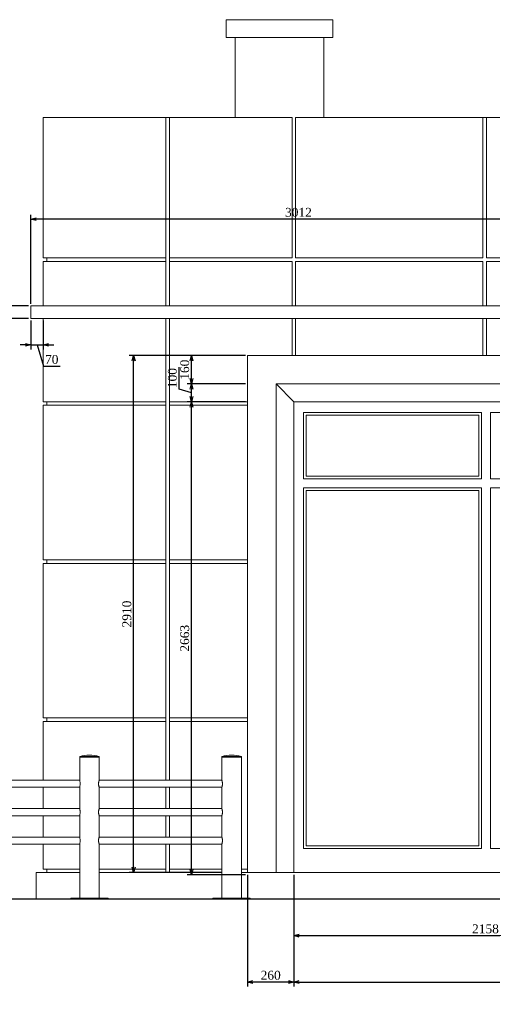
# Model space of a CAD drawing. Header units: millimetres. Extents: x -40905 to 78147, y -92581 to -42687.
# Tile 9 of 38: x 21530 to 24190, y -88079 to -82538. Entities that reach past the tile are written whole.
import ezdxf

# ---------------------------------------------------------------- set-up
doc = ezdxf.new("R2010")
doc.units = ezdxf.units.MM
doc.styles.get("Standard").update_dxf_attribs({"font": 'times.ttf'})
doc.dimstyles.new('ISO-25', dxfattribs={"dimscale": 50, "dimtxt": 2.5, "dimasz": 1.5, "dimexe": 1.25, "dimexo": 0.625, "dimtad": 1, "dimdec": 0, "dimtxsty": 'Standard', "dimblk": 'OPEN30', "dimcen": 2.5, "dimadec": 0, "dimazin": 0, "dimtfac": 1, "dimtdec": 0, "dimtmove": 0, "dimatfit": 3, "dimldrblk": 'OPEN30', "dimfxl": 1, "dimarcsym": 0})

# ---------------------------------------------------------------- blocks, each defined once
blk = doc.blocks.new('_Open30')
at = {"color": 0, "linetype": 'ByBlock', "lineweight": -2}
for p, q in [((-1, 0.268), (0, 0)), ((0, 0), (-1, -0.268)), ((0, 0), (-1, 0))]:
    blk.add_line(p, q, dxfattribs=at)
blk = doc.blocks.new('*D247')
at = {"color": 0, "lineweight": -2, "transparency": 16777216}
for p, q in [((23072.5, -87350), (23072.5, -87978.5)), ((28787.5, -87350), (28787.5, -87978.5)), ((23102.5, -87953.5), (28757.5, -87953.5))]:
    blk.add_line(p, q, dxfattribs=at)
at = {"layer": 'Defpoints', "color": 0, "lineweight": 5, "transparency": 16777216}
for p in [(23072.5, -87337.5), (28787.5, -87337.5), (28787.5, -87953.5)]:
    blk.add_point(p, dxfattribs=at)
at = {"color": 0, "lineweight": -2, "transparency": 16777216, "xscale": 30, "yscale": 30, "zscale": 30, "rotation": 180}
blk.add_blockref('_Open30', (23072.5, -87953.5), dxfattribs=at)
at = {"color": 0, "lineweight": -2, "transparency": 16777216, "xscale": 30, "yscale": 30, "zscale": 30}
blk.add_blockref('_Open30', (28787.5, -87953.5), dxfattribs=at)
at = {"color": 0, "lineweight": 5, "transparency": 16777216, "insert": (25930, -87915.5), "char_height": 50, "attachment_point": 5}
blk.add_mtext('5715', dxfattribs=at)
blk = doc.blocks.new('*D250')
at = {"color": 0, "lineweight": -2, "transparency": 16777216}
for p, q in [((22800, -84687.5), (22471.6, -84687.5)), ((22496.6, -87320), (22496.6, -84717.5)), ((22800, -87350), (22471.6, -87350))]:
    blk.add_line(p, q, dxfattribs=at)
at = {"layer": 'Defpoints', "color": 0, "lineweight": 5, "transparency": 16777216}
for p in [(22496.6, -84687.5), (22812.5, -84687.5), (22812.5, -87350, 2612.8)]:
    blk.add_point(p, dxfattribs=at)
at = {"color": 0, "lineweight": -2, "transparency": 16777216, "xscale": 30, "yscale": 30, "zscale": 30}
for p, rotation in [((22496.6, -84687.5), 90), ((22496.6, -87350), 270)]:
    blk.add_blockref('_Open30', p, dxfattribs=dict(at, rotation=rotation))
at = {"color": 0, "lineweight": 5, "transparency": 16777216, "insert": (22458.7, -86018.8), "char_height": 50, "attachment_point": 5, "rotation": 90}
blk.add_mtext('2663', dxfattribs=at)
blk = doc.blocks.new('*D251')
at = {"color": 0, "lineweight": -2, "transparency": 16777216}
for p, q in [((22800, -84427.5), (22471.6, -84427.5)), ((22496.6, -84557.5), (22496.6, -84457.5)), ((22800, -84587.5), (22471.6, -84587.5))]:
    blk.add_line(p, q, dxfattribs=at)
at = {"layer": 'Defpoints', "color": 0, "lineweight": 5, "transparency": 16777216}
for p in [(22496.6, -84427.5), (22812.5, -84427.5), (22812.5, -84587.5)]:
    blk.add_point(p, dxfattribs=at)
at = {"color": 0, "lineweight": -2, "transparency": 16777216, "xscale": 30, "yscale": 30, "zscale": 30}
for p, rotation in [((22496.6, -84427.5), 90), ((22496.6, -84587.5), 270)]:
    blk.add_blockref('_Open30', p, dxfattribs=dict(at, rotation=rotation))
at = {"color": 0, "lineweight": 5, "transparency": 16777216, "insert": (22458.7, -84507.5), "char_height": 50, "attachment_point": 5, "rotation": 90}
blk.add_mtext('160', dxfattribs=at)
blk = doc.blocks.new('*D252')
at = {"color": 0, "lineweight": -2, "transparency": 16777216}
for p, q in [((22800, -84427.5), (22146.1, -84427.5)), ((22171.1, -87307.5), (22171.1, -84457.5)), ((22665, -87337.5), (22146.1, -87337.5))]:
    blk.add_line(p, q, dxfattribs=at)
at = {"layer": 'Defpoints', "color": 0, "lineweight": 5, "transparency": 16777216}
for p in [(22171.1, -84427.5), (22812.5, -84427.5), (22677.5, -87337.5)]:
    blk.add_point(p, dxfattribs=at)
at = {"color": 0, "lineweight": -2, "transparency": 16777216, "xscale": 30, "yscale": 30, "zscale": 30}
for p, rotation in [((22171.1, -84427.5), 90), ((22171.1, -87337.5), 270)]:
    blk.add_blockref('_Open30', p, dxfattribs=dict(at, rotation=rotation))
at = {"color": 0, "lineweight": 5, "transparency": 16777216, "insert": (22133.1, -85882.5), "char_height": 50, "attachment_point": 5, "rotation": 90}
blk.add_mtext('2910', dxfattribs=at)
blk = doc.blocks.new('*D262')
at = {"color": 0, "lineweight": -2, "transparency": 16777216}
for p, q in [((23072.5, -87350), (23072.5, -87717.4)), ((25230, -87350), (25230, -87717.4)), ((23102.5, -87692.4), (25200, -87692.4))]:
    blk.add_line(p, q, dxfattribs=at)
at = {"layer": 'Defpoints', "color": 0, "lineweight": 5, "transparency": 16777216}
for p in [(23072.5, -87337.5), (25230, -87337.5), (25230, -87692.4)]:
    blk.add_point(p, dxfattribs=at)
at = {"color": 0, "lineweight": -2, "transparency": 16777216, "xscale": 30, "yscale": 30, "zscale": 30, "rotation": 180}
blk.add_blockref('_Open30', (23072.5, -87692.4), dxfattribs=at)
at = {"color": 0, "lineweight": -2, "transparency": 16777216, "xscale": 30, "yscale": 30, "zscale": 30}
blk.add_blockref('_Open30', (25230, -87692.4), dxfattribs=at)
at = {"color": 0, "lineweight": 5, "transparency": 16777216, "insert": (24151.2, -87654.5), "char_height": 50, "attachment_point": 5}
blk.add_mtext('2158', dxfattribs=at)
blk = doc.blocks.new('*D285')
at = {"color": 0, "lineweight": -2, "transparency": 16777216}
for p, q in [((21592.5, -84135.8), (21592.5, -83634.9)), ((24574.7, -83659.9), (21622.5, -83659.9)), ((24604.7, -84135.8), (24604.7, -83634.9)), ((26393.7, -89807.1), (26304.1, -89807.1)), ((26366.6, -91882.1), (26366.6, -89882.1)), ((26393.7, -91957.1), (26304.1, -91957.1))]:
    blk.add_line(p, q, dxfattribs=at)
at = {"layer": 'Defpoints', "color": 0, "lineweight": 5, "transparency": 16777216}
for p in [(21592.5, -83659.9), (21592.5, -84148.3, -2612.8), (24604.7, -84148.3, -2612.8), (26366.6, -89807.1), (26424.9, -89807.1, -2612.8), (26424.9, -91957.1, -2612.8)]:
    blk.add_point(p, dxfattribs=at)
at = {"color": 0, "lineweight": -2, "transparency": 16777216}
for p, xscale, yscale, zscale, rotation in [((21592.5, -83659.9), 30, 30, 30, 180), ((26366.6, -89807.1), 75, 75, 75, 90), ((26366.6, -91957.1), 75, 75, 75, 270)]:
    blk.add_blockref('_Open30', p, dxfattribs=dict(at, xscale=xscale, yscale=yscale, zscale=zscale, rotation=rotation))
at = {"color": 0, "lineweight": -2, "transparency": 16777216, "xscale": 30, "yscale": 30, "zscale": 30}
blk.add_blockref('_Open30', (24604.7, -83659.9), dxfattribs=at)
at = {"color": 0, "lineweight": 5, "transparency": 16777216, "insert": (23098.6, -83622), "char_height": 50, "attachment_point": 5}
blk.add_mtext('3012', dxfattribs=at)
at = {"color": 0, "lineweight": 5, "transparency": 16777216, "insert": (26271.7, -90882.1), "char_height": 125, "attachment_point": 5, "rotation": 90}
blk.add_mtext('2150', dxfattribs=at)
blk = doc.blocks.new('*D288')
at = {"color": 0, "lineweight": -2, "transparency": 16777216}
for p, q in [((31602.5, -87350), (31602.5, -87978.5)), ((32662.5, -87350), (32662.5, -87978.5)), ((31632.5, -87953.5), (32632.5, -87953.5)), ((23072.5, -92294.3), (23072.5, -92580.7)), ((25230, -92294.3), (25230, -92580.7)), ((25155, -92518.2), (23147.5, -92518.2))]:
    blk.add_line(p, q, dxfattribs=at)
at = {"layer": 'Defpoints', "color": 0, "lineweight": 5, "transparency": 16777216}
for p in [(31602.5, -87337.5, -2612.8), (32662.5, -87337.5, -2612.8), (32662.5, -87953.5), (23072.5, -92263.1, -2612.8), (25230, -92263.1, -2612.8), (23072.5, -92518.2)]:
    blk.add_point(p, dxfattribs=at)
at = {"color": 0, "lineweight": -2, "transparency": 16777216, "rotation": 180}
for p, xscale, yscale, zscale in [((31602.5, -87953.5), 30, 30, 30), ((23072.5, -92518.2), 75, 75, 75)]:
    blk.add_blockref('_Open30', p, dxfattribs=dict(at, xscale=xscale, yscale=yscale, zscale=zscale))
at = {"color": 0, "lineweight": -2, "transparency": 16777216}
for p, xscale, yscale, zscale in [((32662.5, -87953.5), 30, 30, 30), ((25230, -92518.2), 75, 75, 75)]:
    blk.add_blockref('_Open30', p, dxfattribs=dict(at, xscale=xscale, yscale=yscale, zscale=zscale))
at = {"color": 0, "lineweight": 5, "transparency": 16777216, "attachment_point": 5}
for s, insert, char_height in [('1060', (32132.5, -87915.6), 50), ('2158', (24151.2, -92423.3), 125)]:
    blk.add_mtext(s, dxfattribs=dict(at, insert=insert, char_height=char_height))
blk = doc.blocks.new('*D289')
at = {"color": 0, "lineweight": -2, "transparency": 16777216}
for p, q in [((22812.5, -87350), (22812.5, -87978.5)), ((23072.5, -87350), (23072.5, -87978.5)), ((23042.5, -87953.5), (22842.5, -87953.5)), ((32149, -89275.8), (32149, -89102.5)), ((33209, -89275.8), (33209, -89102.5)), ((32224, -89165), (33134, -89165))]:
    blk.add_line(p, q, dxfattribs=at)
at = {"layer": 'Defpoints', "color": 0, "lineweight": 5, "transparency": 16777216}
for p in [(22812.5, -87337.5, -2612.8), (23072.5, -87337.5, -2612.8), (22812.5, -87953.5), (33209, -89165), (32149, -89307.1, -2612.8), (33209, -89307.1, -2612.8)]:
    blk.add_point(p, dxfattribs=at)
at = {"color": 0, "lineweight": -2, "transparency": 16777216, "rotation": 180}
for p, xscale, yscale, zscale in [((22812.5, -87953.5), 30, 30, 30), ((32149, -89165), 75, 75, 75)]:
    blk.add_blockref('_Open30', p, dxfattribs=dict(at, xscale=xscale, yscale=yscale, zscale=zscale))
at = {"color": 0, "lineweight": -2, "transparency": 16777216}
for p, xscale, yscale, zscale in [((23072.5, -87953.5), 30, 30, 30), ((33209, -89165), 75, 75, 75)]:
    blk.add_blockref('_Open30', p, dxfattribs=dict(at, xscale=xscale, yscale=yscale, zscale=zscale))
at = {"color": 0, "lineweight": 5, "transparency": 16777216, "attachment_point": 5}
for s, insert, char_height in [('260', (22942.5, -87915.6), 50), ('1060', (32679, -89070.2), 125)]:
    blk.add_mtext(s, dxfattribs=dict(at, insert=insert, char_height=char_height))
blk = doc.blocks.new('*D280')
at = {"color": 0, "lineweight": -2, "transparency": 16777216}
for p, q in [((22427.4, -84616.8), (22427.4, -84492.3)), ((22496.6, -84637.5), (22427.4, -84616.8)), ((22800, -84587.5), (22471.6, -84587.5)), ((22496.6, -84657.5), (22496.6, -84617.5)), ((22800, -84687.5), (22471.6, -84687.5))]:
    blk.add_line(p, q, dxfattribs=at)
at = {"layer": 'Defpoints', "color": 0, "lineweight": 5, "transparency": 16777216}
for p in [(22496.6, -84587.5), (22812.5, -84587.5, -2612.8), (22812.5, -84687.5, -2612.8)]:
    blk.add_point(p, dxfattribs=at)
at = {"color": 0, "lineweight": -2, "transparency": 16777216, "xscale": 30, "yscale": 30, "zscale": 30}
for p, rotation in [((22496.6, -84587.5), 90), ((22496.6, -84687.5), 270)]:
    blk.add_blockref('_Open30', p, dxfattribs=dict(at, rotation=rotation))
at = {"color": 0, "lineweight": 5, "transparency": 16777216, "insert": (22389.5, -84554.6), "char_height": 50, "attachment_point": 5, "rotation": 90}
blk.add_mtext('100', dxfattribs=at)
blk = doc.blocks.new('*D283')
at = {"color": 0, "lineweight": -2, "transparency": 16777216}
for p, q in [((21373.7, -84162.5), (21373.7, -84069)), ((21443, -84118.3), (21443, -84088.3)), ((21443, -84183.3), (21373.7, -84162.5)), ((21580, -84148.3), (21418, -84148.3)), ((21443, -84218.3), (21443, -84148.3)), ((21443, -84218.3), (21443, -84148.3)), ((21580, -84218.3), (21418, -84218.3)), ((21443, -84248.3), (21443, -84278.3)), ((29843, -89307.1), (29483.1, -89307.1)), ((29545.6, -89382.1), (29545.6, -91882.1)), ((29843, -91957.1), (29483.1, -91957.1))]:
    blk.add_line(p, q, dxfattribs=at)
at = {"layer": 'Defpoints', "color": 0, "lineweight": 5, "transparency": 16777216}
for p in [(21443, -84148.3), (21592.5, -84148.3), (21592.5, -84218.3), (29874.3, -89307.1, -2612.8), (29545.6, -91957.1), (29874.3, -91957.1, -2612.8)]:
    blk.add_point(p, dxfattribs=at)
at = {"color": 0, "lineweight": -2, "transparency": 16777216}
for p, xscale, yscale, zscale, rotation in [((21443, -84148.3), 30, 30, 30, 270), ((21443, -84218.3), 30, 30, 30, 90), ((29545.6, -89307.1), 75, 75, 75, 90), ((29545.6, -91957.1), 75, 75, 75, 270)]:
    blk.add_blockref('_Open30', p, dxfattribs=dict(at, xscale=xscale, yscale=yscale, zscale=zscale, rotation=rotation))
at = {"color": 0, "lineweight": 5, "transparency": 16777216, "attachment_point": 5, "rotation": 90}
for s, insert, char_height in [('70', (21335.7, -84115.8), 50), ('2650', (29450.8, -90632.1), 125)]:
    blk.add_mtext(s, dxfattribs=dict(at, insert=insert, char_height=char_height))
blk = doc.blocks.new('*D284')
at = {"color": 0, "lineweight": -2, "transparency": 16777216}
for p, q in [((21592.5, -84230.8), (21592.5, -84392.8)), ((21662.5, -84230.8), (21662.5, -84392.8)), ((21562.5, -84367.8), (21532.5, -84367.8)), ((21592.5, -84367.8), (21662.5, -84367.8)), ((21592.5, -84367.8), (21662.5, -84367.8)), ((21627.5, -84367.8), (21663.5, -84488)), ((21692.5, -84367.8), (21722.5, -84367.8)), ((21663.5, -84488), (21757, -84488)), ((25230, -92294.3), (25230, -92578.2)), ((26630, -92294.3), (26630, -92578.2)), ((26555, -92515.7), (25305, -92515.7))]:
    blk.add_line(p, q, dxfattribs=at)
at = {"layer": 'Defpoints', "color": 0, "lineweight": 5, "transparency": 16777216}
for p in [(21592.5, -84218.3), (21662.5, -84218.3), (21662.5, -84367.8), (25230, -92263.1, -2612.8), (26630, -92263.1, -2612.8), (25230, -92515.7)]:
    blk.add_point(p, dxfattribs=at)
at = {"color": 0, "lineweight": -2, "transparency": 16777216, "xscale": 30, "yscale": 30, "zscale": 30}
blk.add_blockref('_Open30', (21592.5, -84367.8), dxfattribs=at)
at = {"color": 0, "lineweight": -2, "transparency": 16777216}
for p, xscale, yscale, zscale, rotation in [((21662.5, -84367.8), 30, 30, 30, 180), ((25230, -92515.7), 75, 75, 75, 180.0000000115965), ((26630, -92515.7), 75, 75, 75, 1.159648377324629e-08)]:
    blk.add_blockref('_Open30', p, dxfattribs=dict(at, xscale=xscale, yscale=yscale, zscale=zscale, rotation=rotation))
at = {"color": 0, "lineweight": 5, "transparency": 16777216, "insert": (21710.3, -84450), "char_height": 50, "attachment_point": 5}
blk.add_mtext('70', dxfattribs=at)
at = {"color": 0, "lineweight": 5, "transparency": 16777216, "insert": (25930, -92420.8), "char_height": 125, "attachment_point": 5, "rotation": 0}
blk.add_mtext('1400', dxfattribs=at)

msp = doc.modelspace()

# ---------------------------------------------------------------- linework, layer by layer
at = {"color": 0, "linetype": 'Continuous', "lineweight": 0, "extrusion": (0, 1, 0)}
for p, q in [((22692.5, -82537.5, -2612.8), (23292.5, -82537.5, -2612.8)), ((22692.5, -82637.5, -2612.8), (22692.5, -82537.5, -2612.8)), ((23292.5, -82637.5, -2612.8), (23292.5, -82537.5, -2612.8)), ((23292.5, -82637.5, -2612.8), (22692.5, -82637.5, -2612.8)), ((22742.5, -82637.5, -2612.8), (22742.5, -83087.5, -2612.8)), ((23242.5, -82637.5, -2612.8), (23242.5, -83087.5, -2612.8)), ((21662.5, -83087.5, -2612.8), (22352.5, -83087.5, -2612.8)), ((21662.5, -83877.5, -2612.8), (21662.5, -83087.5, -2612.8)), ((22352.5, -83087.5, -2612.8), (22372.5, -83087.5, -2612.8)), ((22352.5, -83877.5, -2612.8), (22352.5, -83087.5, -2612.8)), ((23062.5, -83087.5, -2612.8), (22372.5, -83087.5, -2612.8)), ((22372.5, -83087.5, -2612.8), (22372.5, -83877.5, -2612.8)), ((23062.5, -83877.5, -2612.8), (23062.5, -83087.5, -2612.8)), ((23082.5, -83087.5, -2612.8), (24136.2, -83087.5, -2612.8)), ((23082.5, -83087.5, -2612.8), (23082.5, -83877.5, -2612.8)), ((24136.2, -83087.5, -2612.8), (24156.2, -83087.5, -2612.8)), ((24136.2, -83877.5, -2612.8), (24136.2, -83087.5, -2612.8)), ((24156.2, -83087.5, -2612.8), (25210, -83087.5, -2612.8)), ((24156.2, -83087.5, -2612.8), (24156.2, -83877.5, -2612.8)), ((21662.5, -83877.5, -2612.8), (22352.5, -83877.5, -2612.8)), ((21682.5, -83897.5, -2612.8), (21682.5, -83877.5, -2612.8)), ((22352.5, -83897.5, -2612.8), (22352.5, -83877.5, -2612.8)), ((22372.5, -83877.5, -2612.8), (23062.5, -83877.5, -2612.8)), ((22372.5, -83897.5, -2612.8), (22372.5, -83877.5, -2612.8)), ((23082.5, -83877.5, -2612.8), (24136.2, -83877.5, -2612.8)), ((24156.2, -83877.5, -2612.8), (25210, -83877.5, -2612.8)), ((21662.5, -84148.3, -2612.8), (21662.5, -83897.5, -2612.8)), ((22352.5, -83897.5, -2612.8), (21662.5, -83897.5, -2612.8)), ((22352.5, -84148.3, -2612.8), (22352.5, -83897.5, -2612.8)), ((22372.5, -83897.5, -2612.8), (22372.5, -84148.3, -2612.8)), ((23062.5, -83897.5, -2612.8), (22372.5, -83897.5, -2612.8)), ((23062.5, -84148.3, -2612.8), (23062.5, -83897.5, -2612.8)), ((23082.5, -83897.5, -2612.8), (23082.5, -84148.3, -2612.8)), ((24136.2, -83897.5, -2612.8), (23082.5, -83897.5, -2612.8)), ((24136.2, -84148.3, -2612.8), (24136.2, -83897.5, -2612.8)), ((24156.2, -83897.5, -2612.8), (24156.2, -84148.3, -2612.8)), ((25210, -83897.5, -2612.8), (24156.2, -83897.5, -2612.8)), ((21592.5, -84218.3, -2612.8), (21592.5, -84148.3, -2612.8)), ((21592.5, -84148.3, -2612.8), (24604.7, -84148.3, -2612.8)), ((24604.7, -84218.3, -2612.8), (21592.5, -84218.3, -2612.8)), ((21662.5, -84687.5, -2612.8), (21662.5, -84218.3, -2612.8)), ((22352.5, -84687.5, -2612.8), (22352.5, -84218.3, -2612.8)), ((22372.5, -84218.3, -2612.8), (22372.5, -84687.5, -2612.8)), ((23062.5, -84427.5, -2612.8), (23062.5, -84218.3, -2612.8)), ((23082.5, -84218.3, -2612.8), (23082.5, -84427.5, -2612.8)), ((24136.2, -84427.5, -2612.8), (24136.2, -84218.3, -2612.8)), ((24156.2, -84218.3, -2612.8), (24156.2, -84427.5, -2612.8)), ((22812.5, -84427.5, -2612.8), (22812.5, -87337.5, -2612.8)), ((29047.5, -84427.5, -2612.8), (22812.5, -84427.5, -2612.8)), ((22972.5, -87337.5, -2612.8), (22972.5, -84587.5, -2612.8)), ((28887.5, -84587.5, -2612.8), (22972.5, -84587.5, -2612.8)), ((23072.5, -84687.5, -2612.8), (22972.5, -84587.5, -2612.8)), ((21662.5, -84687.5, -2612.8), (22352.5, -84687.5, -2612.8)), ((21662.5, -85577.5, -2612.8), (21662.5, -84707.5, -2612.8)), ((22352.5, -84707.5, -2612.8), (21662.5, -84707.5, -2612.8)), ((21682.5, -84707.5, -2612.8), (21682.5, -84687.5, -2612.8)), ((22352.5, -84707.5, -2612.8), (22352.5, -84687.5, -2612.8)), ((22352.5, -85577.5, -2612.8), (22352.5, -84707.5, -2612.8)), ((22372.5, -84687.5, -2612.8), (22812.5, -84687.5, -2612.8)), ((22372.5, -84707.5, -2612.8), (22372.5, -84687.5, -2612.8)), ((22372.5, -84707.5, -2612.8), (22372.5, -85577.5, -2612.8)), ((22812.5, -84707.5, -2612.8), (22372.5, -84707.5, -2612.8)), ((23072.5, -87337.5, -2612.8), (23072.5, -84687.5, -2612.8)), ((28787.5, -84687.5, -2612.8), (23072.5, -84687.5, -2612.8)), ((23127.5, -84747.5, -2612.8), (24128.7, -84747.5, -2612.8)), ((23127.5, -85122.5, -2612.8), (23127.5, -84747.5, -2612.8)), ((23142.5, -85107.5, -2612.8), (23142.5, -84762.5, -2612.8)), ((24113.7, -84762.5, -2612.8), (23142.5, -84762.5, -2612.8)), ((24113.7, -85107.5, -2612.8), (24113.7, -84762.5, -2612.8)), ((24128.7, -85122.5, -2612.8), (24128.7, -84747.5, -2612.8)), ((24178.7, -85122.5, -2612.8), (24178.7, -84747.5, -2612.8)), ((24178.7, -84747.5, -2612.8), (25180, -84747.5, -2612.8)), ((23142.5, -85107.5, -2612.8), (24113.7, -85107.5, -2612.8)), ((24128.7, -85122.5, -2612.8), (23127.5, -85122.5, -2612.8)), ((25180, -85122.5, -2612.8), (24178.7, -85122.5, -2612.8)), ((23127.5, -85172.5, -2612.8), (24128.7, -85172.5, -2612.8)), ((23127.5, -87202.5, -2612.8), (23127.5, -85172.5, -2612.8)), ((23142.5, -87187.5, -2612.8), (23142.5, -85187.5, -2612.8)), ((24113.7, -85187.5, -2612.8), (23142.5, -85187.5, -2612.8)), ((24113.7, -87187.5, -2612.8), (24113.7, -85187.5, -2612.8)), ((24128.7, -87202.5, -2612.8), (24128.7, -85172.5, -2612.8)), ((24178.7, -87202.5, -2612.8), (24178.7, -85172.5, -2612.8)), ((24178.7, -85172.5, -2612.8), (25180, -85172.5, -2612.8)), ((21662.5, -85577.5, -2612.8), (22352.5, -85577.5, -2612.8)), ((22352.5, -85597.5, -2612.8), (21662.5, -85597.5, -2612.8)), ((21662.5, -86467.5, -2612.8), (21662.5, -85597.5, -2612.8)), ((21682.5, -85597.5, -2612.8), (21682.5, -85577.5, -2612.8)), ((22352.5, -85597.5, -2612.8), (22352.5, -85577.5, -2612.8)), ((22352.5, -86467.5, -2612.8), (22352.5, -85597.5, -2612.8)), ((22372.5, -85577.5, -2612.8), (22812.5, -85577.5, -2612.8)), ((22372.5, -85597.5, -2612.8), (22372.5, -85577.5, -2612.8)), ((22372.5, -85597.5, -2612.8), (22372.5, -86467.5, -2612.8)), ((22812.5, -85597.5, -2612.8), (22372.5, -85597.5, -2612.8)), ((21662.5, -86467.5, -2612.8), (22352.5, -86467.5, -2612.8)), ((22352.5, -86487.5, -2612.8), (21662.5, -86487.5, -2612.8)), ((21662.5, -86817.5, -2612.8), (21662.5, -86487.5, -2612.8)), ((21682.5, -86467.5, -2612.8), (21682.5, -86487.5, -2612.8)), ((22352.5, -86487.5, -2612.8), (22352.5, -86467.5, -2612.8)), ((22352.5, -86817.5, -2612.8), (22352.5, -86487.5, -2612.8)), ((22372.5, -86467.5, -2612.8), (22812.5, -86467.5, -2612.8)), ((22372.5, -86487.5, -2612.8), (22372.5, -86467.5, -2612.8)), ((22372.5, -86487.5, -2612.8), (22372.5, -86817.5, -2612.8)), ((22812.5, -86487.5, -2612.8), (22372.5, -86487.5, -2612.8)), ((21977.5, -86684.5, -2612.8), (21867.5, -86684.5, -2612.8)), ((21867.5, -86685.5, -2612.8), (21867.5, -86684.5, -2612.8)), ((21977.5, -86685.5, -2612.8), (21867.5, -86685.5, -2612.8)), ((21867.5, -86687.5, -2612.8), (21961.3, -86687.5, -2612.8)), ((21867.5, -86817.8, -2612.8), (21867.5, -86687.5, -2612.8)), ((21870.5, -86687.5, -2612.8), (21870.5, -86685.5, -2612.8)), ((21961.3, -86687.5, -2612.8), (21977.5, -86687.5, -2612.8)), ((21974.5, -86687.5, -2612.8), (21974.5, -86685.5, -2612.8)), ((21977.5, -86685.5, -2612.8), (21977.5, -86684.5, -2612.8)), ((21977.5, -86817.5, -2612.8), (21977.5, -86687.5, -2612.8)), ((22777.5, -86684.5, -2612.8), (22667.5, -86684.5, -2612.8)), ((22667.5, -86685.5, -2612.8), (22667.5, -86684.5, -2612.8)), ((22777.5, -86685.5, -2612.8), (22667.5, -86685.5, -2612.8)), ((22667.5, -86687.5, -2612.8), (22761.3, -86687.5, -2612.8)), ((22667.5, -86817.5, -2612.8), (22667.5, -86687.5, -2612.8)), ((22670.5, -86687.5, -2612.8), (22670.5, -86685.5, -2612.8)), ((22761.3, -86687.5, -2612.8), (22777.5, -86687.5, -2612.8)), ((22774.5, -86687.5, -2612.8), (22774.5, -86685.5, -2612.8)), ((22777.5, -86685.5, -2612.8), (22777.5, -86684.5, -2612.8)), ((22777.5, -87482.5, -2612.8), (22777.5, -86687.5, -2612.8)), ((21867.5, -86817.5, -2612.8), (21425.5, -86817.5, -2612.8)), ((22667.5, -86817.5, -2612.8), (21977.5, -86817.5, -2612.8)), ((21425.5, -86857.5, -2612.8), (21867.5, -86857.5, -2612.8)), ((21662.5, -86977.5, -2612.8), (21662.5, -86857.5, -2612.8)), ((21867.5, -86977.8, -2612.8), (21867.5, -86857.3, -2612.8)), ((21977.5, -86977.5, -2612.8), (21977.5, -86857.5, -2612.8)), ((22667.5, -86857.5, -2612.8), (21977.5, -86857.5, -2612.8)), ((22352.5, -86977.5, -2612.8), (22352.5, -86857.5, -2612.8)), ((22372.5, -86857.5, -2612.8), (22372.5, -86977.5, -2612.8)), ((22667.5, -86977.5, -2612.8), (22667.5, -86857.5, -2612.8)), ((21867.5, -86977.5, -2612.8), (21425.5, -86977.5, -2612.8)), ((22667.5, -86977.5, -2612.8), (21977.5, -86977.5, -2612.8)), ((21425.5, -87017.5, -2612.8), (21867.5, -87017.5, -2612.8)), ((21662.5, -87137.5, -2612.8), (21662.5, -87017.5, -2612.8)), ((21867.5, -87137.8, -2612.8), (21867.5, -87017.3, -2612.8)), ((21977.5, -87137.5, -2612.8), (21977.5, -87017.5, -2612.8)), ((22667.5, -87017.5, -2612.8), (21977.5, -87017.5, -2612.8)), ((22352.5, -87137.5, -2612.8), (22352.5, -87017.5, -2612.8)), ((22372.5, -87017.5, -2612.8), (22372.5, -87137.5, -2612.8)), ((22667.5, -87137.5, -2612.8), (22667.5, -87017.5, -2612.8)), ((21867.5, -87137.5, -2612.8), (21425.5, -87137.5, -2612.8)), ((22667.5, -87137.5, -2612.8), (21977.5, -87137.5, -2612.8)), ((21425.5, -87177.5, -2612.8), (21867.5, -87177.5, -2612.8)), ((21662.5, -87317.5, -2612.8), (21662.5, -87177.5, -2612.8)), ((21867.5, -87482.5, -2612.8), (21867.5, -87177.3, -2612.8)), ((21977.5, -87482.5, -2612.8), (21977.5, -87177.5, -2612.8)), ((22667.5, -87177.5, -2612.8), (21977.5, -87177.5, -2612.8)), ((22352.5, -87317.5, -2612.8), (22352.5, -87177.5, -2612.8)), ((22372.5, -87177.5, -2612.8), (22372.5, -87317.5, -2612.8)), ((22667.5, -87482.5, -2612.8), (22667.5, -87177.5, -2612.8)), ((24128.7, -87202.5, -2612.8), (23127.5, -87202.5, -2612.8)), ((23142.5, -87187.5, -2612.8), (24113.7, -87187.5, -2612.8)), ((25180, -87202.5, -2612.8), (24178.7, -87202.5, -2612.8)), ((21662.5, -87317.5, -2612.8), (21867.5, -87317.5, -2612.8)), ((21682.5, -87317.5, -2612.8), (21682.5, -87337.5, -2612.8)), ((21977.5, -87317.5, -2612.8), (22352.5, -87317.5, -2612.8)), ((22352.5, -87337.5, -2612.8), (22352.5, -87317.5, -2612.8)), ((22372.5, -87317.5, -2612.8), (22667.5, -87317.5, -2612.8)), ((22372.5, -87337.5, -2612.8), (22372.5, -87317.5, -2612.8)), ((22777.5, -87317.5, -2612.8), (22812.5, -87317.5, -2612.8)), ((21867.5, -87337.5, -2612.8), (21622.5, -87337.5, -2612.8)), ((21622.5, -87487.5, -2612.8), (21622.5, -87337.5, -2612.8)), ((21977.5, -87337.5, -2612.8), (22667.5, -87337.5, -2612.8)), ((22777.5, -87337.5, -2612.8), (35567.5, -87337.5, -2612.8)), ((21817.5, -87482.5, -2612.8), (22027.5, -87482.5, -2612.8)), ((21817.5, -87482.5, -2612.8), (21817.5, -87487.5, -2612.8)), ((22027.5, -87482.5, -2612.8), (22027.5, -87487.5, -2612.8)), ((22617.5, -87482.5, -2612.8), (22827.5, -87482.5, -2612.8)), ((22617.5, -87482.5, -2612.8), (22617.5, -87487.5, -2612.8)), ((22827.5, -87482.5, -2612.8), (22827.5, -87487.5, -2612.8))]:
    msp.add_line(p, q, dxfattribs=at)
at = {"color": 0, "linetype": 'Continuous', "lineweight": 30, "extrusion": (0, 1, 0)}
msp.add_line((40847.3, -87487.5, -2612.8), (17497.6, -87487.5, -2612.8), dxfattribs=at)
at = {"color": 0, "linetype": 'Continuous', "lineweight": 0, "extrusion": (0, 0, -1)}
for centre in [(-21922.5, -86861.2, 2612.8), (-22722.5, -86861.2, 2612.8)]:
    msp.add_arc(centre, 185, 72.7047, 107.2953, dxfattribs=at)
at = {"color": 0, "linetype": 'Continuous', "lineweight": 0}
for points, knots in [([(21867.5, -86817.8, -2612.8), (21867.5, -86817.8, -2612.8), (21867.5, -86817.8, -2612.8), (21867.5, -86818.2, -2612.8), (21867.7, -86819.1, -2612.8), (21868.3, -86821.7, -2612.8), (21868.7, -86823.5, -2612.8), (21869.5, -86827.5, -2612.8), (21869.8, -86829.7, -2612.8), (21870.2, -86834.2, -2612.8), (21870.3, -86836.5, -2612.8), (21870.2, -86841.3, -2612.8), (21870, -86843.7, -2612.8), (21869.3, -86848.4, -2612.8), (21868.9, -86850.6, -2612.8), (21868.1, -86854.1, -2612.8), (21867.8, -86855.4, -2612.8), (21867.5, -86856.7, -2612.8), (21867.5, -86857.1, -2612.8), (21867.5, -86857.3, -2612.8)], [-60.888991, -60.888991, -60.888991, -60.888991, -60.83139, -60.83139, -52.95592, -52.95592, -44.91917, -44.91917, -37.645093, -37.645093, -30.686738, -30.686738, -23.172639, -23.172639, -14.910287, -14.910287, -7.2675, -7.2675, -3.049778, -3.049778, -3.049778, -3.049778]), ([(21977.5, -86857.5, -2612.8), (21977.5, -86857.5, -2612.8), (21977.4, -86857.5, -2612.8), (21977.4, -86857.4, -2612.8), (21977.4, -86857.3, -2612.8), (21977.2, -86856.9, -2612.8), (21977.1, -86856.5, -2612.8), (21976.7, -86855.5, -2612.8), (21976.5, -86854.9, -2612.8), (21976.1, -86853.4, -2612.8), (21975.8, -86852.6, -2612.8), (21975.4, -86850.8, -2612.8), (21975.1, -86849.8, -2612.8), (21974.7, -86847.6, -2612.8), (21974.4, -86846.5, -2612.8), (21974.1, -86844, -2612.8), (21973.9, -86842.7, -2612.8), (21973.8, -86840.8, -2612.8), (21973.8, -86840.1, -2612.8), (21973.7, -86838.8, -2612.8), (21973.7, -86838.2, -2612.8), (21973.7, -86836.9, -2612.8), (21973.7, -86836.3, -2612.8), (21973.8, -86835, -2612.8), (21973.8, -86834.3, -2612.8), (21973.9, -86832.4, -2612.8), (21974.1, -86831.1, -2612.8), (21974.4, -86828.6, -2612.8), (21974.7, -86827.4, -2612.8), (21975.1, -86825.3, -2612.8), (21975.4, -86824.3, -2612.8), (21975.8, -86822.5, -2612.8), (21976.1, -86821.7, -2612.8), (21976.5, -86820.2, -2612.8), (21976.7, -86819.6, -2612.8), (21977.1, -86818.6, -2612.8), (21977.2, -86818.2, -2612.8), (21977.4, -86817.8, -2612.8), (21977.4, -86817.7, -2612.8), (21977.4, -86817.6, -2612.8), (21977.5, -86817.5, -2612.8), (21977.5, -86817.5, -2612.8)], [30.439541, 30.439541, 30.439541, 30.439541, 32.341373, 32.341373, 34.243206, 34.243206, 38.046871, 38.046871, 41.850536, 41.850536, 45.654202, 45.654202, 49.460422, 49.460422, 53.266642, 53.266642, 57.072862, 57.072862, 58.975972, 58.975972, 60.879082, 60.879082, 62.782192, 62.782192, 64.685302, 64.685302, 68.491522, 68.491522, 72.297742, 72.297742, 76.103962, 76.103962, 79.907627, 79.907627, 83.711292, 83.711292, 87.514957, 87.514957, 89.41679, 89.41679, 91.318623, 91.318623, 91.318623, 91.318623]), ([(22667.5, -86817.5, -2612.8), (22667.5, -86817.5, -2612.8), (22667.5, -86817.6, -2612.8), (22667.5, -86817.7, -2612.8), (22667.5, -86817.8, -2612.8), (22667.7, -86818.2, -2612.8), (22667.8, -86818.6, -2612.8), (22668.2, -86819.6, -2612.8), (22668.4, -86820.2, -2612.8), (22668.8, -86821.7, -2612.8), (22669.1, -86822.5, -2612.8), (22669.5, -86824.3, -2612.8), (22669.8, -86825.3, -2612.8), (22670.2, -86827.4, -2612.8), (22670.5, -86828.6, -2612.8), (22670.8, -86831.1, -2612.8), (22671, -86832.4, -2612.8), (22671.1, -86834.3, -2612.8), (22671.2, -86835, -2612.8), (22671.2, -86836.3, -2612.8), (22671.2, -86836.9, -2612.8), (22671.2, -86838.2, -2612.8), (22671.2, -86838.8, -2612.8), (22671.2, -86840.1, -2612.8), (22671.1, -86840.8, -2612.8), (22671, -86842.7, -2612.8), (22670.8, -86844, -2612.8), (22670.5, -86846.5, -2612.8), (22670.2, -86847.6, -2612.8), (22669.8, -86849.8, -2612.8), (22669.5, -86850.8, -2612.8), (22669.1, -86852.6, -2612.8), (22668.8, -86853.4, -2612.8), (22668.4, -86854.9, -2612.8), (22668.2, -86855.5, -2612.8), (22667.8, -86856.5, -2612.8), (22667.7, -86856.9, -2612.8), (22667.5, -86857.3, -2612.8), (22667.5, -86857.4, -2612.8), (22667.5, -86857.5, -2612.8), (22667.5, -86857.5, -2612.8), (22667.5, -86857.5, -2612.8)], [30.439541, 30.439541, 30.439541, 30.439541, 32.341373, 32.341373, 34.243206, 34.243206, 38.046871, 38.046871, 41.850536, 41.850536, 45.654202, 45.654202, 49.460422, 49.460422, 53.266642, 53.266642, 57.072862, 57.072862, 58.975972, 58.975972, 60.879082, 60.879082, 62.782192, 62.782192, 64.685302, 64.685302, 68.491522, 68.491522, 72.297742, 72.297742, 76.103962, 76.103962, 79.907627, 79.907627, 83.711292, 83.711292, 87.514957, 87.514957, 89.41679, 89.41679, 91.318623, 91.318623, 91.318623, 91.318623]), ([(21867.5, -86977.8, -2612.8), (21867.5, -86977.8, -2612.8), (21867.5, -86977.8, -2612.8), (21867.5, -86978.2, -2612.8), (21867.7, -86979.1, -2612.8), (21868.3, -86981.7, -2612.8), (21868.7, -86983.5, -2612.8), (21869.5, -86987.5, -2612.8), (21869.8, -86989.7, -2612.8), (21870.2, -86994.2, -2612.8), (21870.3, -86996.5, -2612.8), (21870.2, -87001.3, -2612.8), (21870, -87003.7, -2612.8), (21869.3, -87008.4, -2612.8), (21868.9, -87010.6, -2612.8), (21868.1, -87014.1, -2612.8), (21867.8, -87015.4, -2612.8), (21867.5, -87016.7, -2612.8), (21867.5, -87017.1, -2612.8), (21867.5, -87017.3, -2612.8)], [-60.888991, -60.888991, -60.888991, -60.888991, -60.83139, -60.83139, -52.95592, -52.95592, -44.91917, -44.91917, -37.645093, -37.645093, -30.686738, -30.686738, -23.172639, -23.172639, -14.910287, -14.910287, -7.2675, -7.2675, -3.049778, -3.049778, -3.049778, -3.049778]), ([(21977.5, -87017.5, -2612.8), (21977.5, -87017.5, -2612.8), (21977.4, -87017.5, -2612.8), (21977.4, -87017.4, -2612.8), (21977.4, -87017.3, -2612.8), (21977.2, -87016.9, -2612.8), (21977.1, -87016.5, -2612.8), (21976.7, -87015.5, -2612.8), (21976.5, -87014.9, -2612.8), (21976.1, -87013.4, -2612.8), (21975.8, -87012.6, -2612.8), (21975.4, -87010.8, -2612.8), (21975.1, -87009.8, -2612.8), (21974.7, -87007.6, -2612.8), (21974.4, -87006.5, -2612.8), (21974.1, -87004, -2612.8), (21973.9, -87002.7, -2612.8), (21973.8, -87000.8, -2612.8), (21973.8, -87000.1, -2612.8), (21973.7, -86998.8, -2612.8), (21973.7, -86998.2, -2612.8), (21973.7, -86996.9, -2612.8), (21973.7, -86996.3, -2612.8), (21973.8, -86995, -2612.8), (21973.8, -86994.3, -2612.8), (21973.9, -86992.4, -2612.8), (21974.1, -86991.1, -2612.8), (21974.4, -86988.6, -2612.8), (21974.7, -86987.4, -2612.8), (21975.1, -86985.3, -2612.8), (21975.4, -86984.3, -2612.8), (21975.8, -86982.5, -2612.8), (21976.1, -86981.7, -2612.8), (21976.5, -86980.2, -2612.8), (21976.7, -86979.6, -2612.8), (21977.1, -86978.6, -2612.8), (21977.2, -86978.2, -2612.8), (21977.4, -86977.8, -2612.8), (21977.4, -86977.7, -2612.8), (21977.4, -86977.6, -2612.8), (21977.5, -86977.5, -2612.8), (21977.5, -86977.5, -2612.8)], [30.439541, 30.439541, 30.439541, 30.439541, 32.341373, 32.341373, 34.243206, 34.243206, 38.046871, 38.046871, 41.850536, 41.850536, 45.654202, 45.654202, 49.460422, 49.460422, 53.266642, 53.266642, 57.072862, 57.072862, 58.975972, 58.975972, 60.879082, 60.879082, 62.782192, 62.782192, 64.685302, 64.685302, 68.491522, 68.491522, 72.297742, 72.297742, 76.103962, 76.103962, 79.907627, 79.907627, 83.711292, 83.711292, 87.514957, 87.514957, 89.41679, 89.41679, 91.318623, 91.318623, 91.318623, 91.318623]), ([(22667.5, -86977.5, -2612.8), (22667.5, -86977.5, -2612.8), (22667.5, -86977.6, -2612.8), (22667.5, -86977.7, -2612.8), (22667.5, -86977.8, -2612.8), (22667.7, -86978.2, -2612.8), (22667.8, -86978.6, -2612.8), (22668.2, -86979.6, -2612.8), (22668.4, -86980.2, -2612.8), (22668.8, -86981.7, -2612.8), (22669.1, -86982.5, -2612.8), (22669.5, -86984.3, -2612.8), (22669.8, -86985.3, -2612.8), (22670.2, -86987.4, -2612.8), (22670.5, -86988.6, -2612.8), (22670.8, -86991.1, -2612.8), (22671, -86992.4, -2612.8), (22671.1, -86994.3, -2612.8), (22671.2, -86995, -2612.8), (22671.2, -86996.3, -2612.8), (22671.2, -86996.9, -2612.8), (22671.2, -86998.2, -2612.8), (22671.2, -86998.8, -2612.8), (22671.2, -87000.1, -2612.8), (22671.1, -87000.8, -2612.8), (22671, -87002.7, -2612.8), (22670.8, -87004, -2612.8), (22670.5, -87006.5, -2612.8), (22670.2, -87007.6, -2612.8), (22669.8, -87009.8, -2612.8), (22669.5, -87010.8, -2612.8), (22669.1, -87012.6, -2612.8), (22668.8, -87013.4, -2612.8), (22668.4, -87014.9, -2612.8), (22668.2, -87015.5, -2612.8), (22667.8, -87016.5, -2612.8), (22667.7, -87016.9, -2612.8), (22667.5, -87017.3, -2612.8), (22667.5, -87017.4, -2612.8), (22667.5, -87017.5, -2612.8), (22667.5, -87017.5, -2612.8), (22667.5, -87017.5, -2612.8)], [30.439541, 30.439541, 30.439541, 30.439541, 32.341373, 32.341373, 34.243206, 34.243206, 38.046871, 38.046871, 41.850536, 41.850536, 45.654202, 45.654202, 49.460422, 49.460422, 53.266642, 53.266642, 57.072862, 57.072862, 58.975972, 58.975972, 60.879082, 60.879082, 62.782192, 62.782192, 64.685302, 64.685302, 68.491522, 68.491522, 72.297742, 72.297742, 76.103962, 76.103962, 79.907627, 79.907627, 83.711292, 83.711292, 87.514957, 87.514957, 89.41679, 89.41679, 91.318623, 91.318623, 91.318623, 91.318623]), ([(21867.5, -87137.8, -2612.8), (21867.5, -87137.8, -2612.8), (21867.5, -87137.8, -2612.8), (21867.5, -87138.2, -2612.8), (21867.7, -87139.1, -2612.8), (21868.3, -87141.7, -2612.8), (21868.7, -87143.5, -2612.8), (21869.5, -87147.5, -2612.8), (21869.8, -87149.7, -2612.8), (21870.2, -87154.2, -2612.8), (21870.3, -87156.5, -2612.8), (21870.2, -87161.3, -2612.8), (21870, -87163.7, -2612.8), (21869.3, -87168.4, -2612.8), (21868.9, -87170.6, -2612.8), (21868.1, -87174.1, -2612.8), (21867.8, -87175.4, -2612.8), (21867.5, -87176.7, -2612.8), (21867.5, -87177.1, -2612.8), (21867.5, -87177.3, -2612.8)], [-60.888991, -60.888991, -60.888991, -60.888991, -60.83139, -60.83139, -52.95592, -52.95592, -44.91917, -44.91917, -37.645093, -37.645093, -30.686738, -30.686738, -23.172639, -23.172639, -14.910287, -14.910287, -7.2675, -7.2675, -3.049778, -3.049778, -3.049778, -3.049778]), ([(21977.5, -87177.5, -2612.8), (21977.5, -87177.5, -2612.8), (21977.4, -87177.5, -2612.8), (21977.4, -87177.4, -2612.8), (21977.4, -87177.3, -2612.8), (21977.2, -87176.9, -2612.8), (21977.1, -87176.5, -2612.8), (21976.7, -87175.5, -2612.8), (21976.5, -87174.9, -2612.8), (21976.1, -87173.4, -2612.8), (21975.8, -87172.6, -2612.8), (21975.4, -87170.8, -2612.8), (21975.1, -87169.8, -2612.8), (21974.7, -87167.6, -2612.8), (21974.4, -87166.5, -2612.8), (21974.1, -87164, -2612.8), (21973.9, -87162.7, -2612.8), (21973.8, -87160.8, -2612.8), (21973.8, -87160.1, -2612.8), (21973.7, -87158.8, -2612.8), (21973.7, -87158.2, -2612.8), (21973.7, -87156.9, -2612.8), (21973.7, -87156.3, -2612.8), (21973.8, -87155, -2612.8), (21973.8, -87154.3, -2612.8), (21973.9, -87152.4, -2612.8), (21974.1, -87151.1, -2612.8), (21974.4, -87148.6, -2612.8), (21974.7, -87147.4, -2612.8), (21975.1, -87145.3, -2612.8), (21975.4, -87144.3, -2612.8), (21975.8, -87142.5, -2612.8), (21976.1, -87141.7, -2612.8), (21976.5, -87140.2, -2612.8), (21976.7, -87139.6, -2612.8), (21977.1, -87138.6, -2612.8), (21977.2, -87138.2, -2612.8), (21977.4, -87137.8, -2612.8), (21977.4, -87137.7, -2612.8), (21977.4, -87137.6, -2612.8), (21977.5, -87137.5, -2612.8), (21977.5, -87137.5, -2612.8)], [30.439541, 30.439541, 30.439541, 30.439541, 32.341373, 32.341373, 34.243206, 34.243206, 38.046871, 38.046871, 41.850536, 41.850536, 45.654202, 45.654202, 49.460422, 49.460422, 53.266642, 53.266642, 57.072862, 57.072862, 58.975972, 58.975972, 60.879082, 60.879082, 62.782192, 62.782192, 64.685302, 64.685302, 68.491522, 68.491522, 72.297742, 72.297742, 76.103962, 76.103962, 79.907627, 79.907627, 83.711292, 83.711292, 87.514957, 87.514957, 89.41679, 89.41679, 91.318623, 91.318623, 91.318623, 91.318623]), ([(22667.5, -87137.5, -2612.8), (22667.5, -87137.5, -2612.8), (22667.5, -87137.6, -2612.8), (22667.5, -87137.7, -2612.8), (22667.5, -87137.8, -2612.8), (22667.7, -87138.2, -2612.8), (22667.8, -87138.6, -2612.8), (22668.2, -87139.6, -2612.8), (22668.4, -87140.2, -2612.8), (22668.8, -87141.7, -2612.8), (22669.1, -87142.5, -2612.8), (22669.5, -87144.3, -2612.8), (22669.8, -87145.3, -2612.8), (22670.2, -87147.4, -2612.8), (22670.5, -87148.6, -2612.8), (22670.8, -87151.1, -2612.8), (22671, -87152.4, -2612.8), (22671.1, -87154.3, -2612.8), (22671.2, -87155, -2612.8), (22671.2, -87156.3, -2612.8), (22671.2, -87156.9, -2612.8), (22671.2, -87158.2, -2612.8), (22671.2, -87158.8, -2612.8), (22671.2, -87160.1, -2612.8), (22671.1, -87160.8, -2612.8), (22671, -87162.7, -2612.8), (22670.8, -87164, -2612.8), (22670.5, -87166.5, -2612.8), (22670.2, -87167.6, -2612.8), (22669.8, -87169.8, -2612.8), (22669.5, -87170.8, -2612.8), (22669.1, -87172.6, -2612.8), (22668.8, -87173.4, -2612.8), (22668.4, -87174.9, -2612.8), (22668.2, -87175.5, -2612.8), (22667.8, -87176.5, -2612.8), (22667.7, -87176.9, -2612.8), (22667.5, -87177.3, -2612.8), (22667.5, -87177.4, -2612.8), (22667.5, -87177.5, -2612.8), (22667.5, -87177.5, -2612.8), (22667.5, -87177.5, -2612.8)], [30.439541, 30.439541, 30.439541, 30.439541, 32.341373, 32.341373, 34.243206, 34.243206, 38.046871, 38.046871, 41.850536, 41.850536, 45.654202, 45.654202, 49.460422, 49.460422, 53.266642, 53.266642, 57.072862, 57.072862, 58.975972, 58.975972, 60.879082, 60.879082, 62.782192, 62.782192, 64.685302, 64.685302, 68.491522, 68.491522, 72.297742, 72.297742, 76.103962, 76.103962, 79.907627, 79.907627, 83.711292, 83.711292, 87.514957, 87.514957, 89.41679, 89.41679, 91.318623, 91.318623, 91.318623, 91.318623])]:
    msp.add_open_spline(points, degree=3, knots=knots, dxfattribs=at)

# ---------------------------------------------------------------- dimensions: what is measured, and where the dimension line sits
at = {"color": 1, "lineweight": 5}
for base, p1, p2, picture, middle in [((21592.5, -83659.9), (24604.7, -84148.3, -2612.8), (21592.5, -84148.3, -2612.8), '*D285', (23098.6, -83622)), ((21662.5, -84367.8, -2612.8), (21592.5, -84218.3, -2612.8), (21662.5, -84218.3, -2612.8), '*D284', (21676, -84450, -2612.8)), ((22812.5, -87953.5), (23072.5, -87337.5, -2612.8), (22812.5, -87337.5, -2612.8), '*D289', (22942.5, -87915.6)), ((28787.5, -87953.5, -2612.8), (23072.5, -87337.5, -2612.8), (28787.5, -87337.5, -2612.8), '*D247', (25930, -87915.5, -2612.8)), ((25229.9568889, -87692.3996171, -2612.7753066), (23072.456888, -87337.5372774, -2612.7753066), (25229.9568889, -87337.5372774, -2612.7753066), '*D262', (24151.2068885, -87654.4670288, -2612.7753066)), ((32662.5, -87953.5), (31602.5, -87337.5, -2612.8), (32662.5, -87337.5, -2612.8), '*D288', (32132.5, -87915.6))]:
    dim = msp.add_linear_dim(base=base, p1=p1, p2=p2, dimstyle='ISO-25', override={"dimscale": 20, "dimtmove": 1}, dxfattribs=at)
    dim.commit()
    dim.dimension.update_dxf_attribs({"geometry": picture, "text_midpoint": middle})
at = {"color": 5, "lineweight": 5}
for p1, p2, distance, picture, middle in [((26424.9, -91957.1, -2612.8), (26424.9, -89807.1, -2612.8), 58.4, '*D285', (26271.7, -90882.1)), ((29874.3, -89307.1, -2612.8), (29874.3, -91957.1, -2612.8), -328.6, '*D283', (29450.8, -90632.1)), ((26630, -92263.1, -2612.8), (25230, -92263.1, -2612.8), 252.6, '*D284', (25930, -92420.8)), ((32149, -89307.1, -2612.8), (33209, -89307.1, -2612.8), 142.1, '*D289', (32679, -89070.2)), ((25229.9568889, -92263.0555262, -2612.7753066), (23072.456888, -92263.0555262, -2612.7753066), 255.0997656, '*D288', (24151.2068885, -92423.323821))]:
    dim = msp.add_aligned_dim(p1=p1, p2=p2, distance=distance, dimstyle='ISO-25', dxfattribs=at)
    dim.commit()
    dim.dimension.update_dxf_attribs({"geometry": picture, "text_midpoint": middle})
at = {"color": 1, "lineweight": 5}
for base, p1, p2, picture, middle in [((21443, -84148.3, -2612.8), (21592.5, -84218.3, -2612.8), (21592.5, -84148.3, -2612.8), '*D283', (21335.7, -84150, -2612.8)), ((22171.1, -84427.5, -2612.8), (22677.5, -87337.5, -2612.8), (22812.5, -84427.5, -2612.8), '*D252', (22133.1, -85882.5, -2612.8)), ((22496.6, -84427.5, -2612.8), (22812.5, -84587.5, -2612.8), (22812.5, -84427.5, -2612.8), '*D251', (22458.7, -84507.5, -2612.8)), ((22496.6, -84587.5), (22812.5, -84687.5, -2612.8), (22812.5, -84587.5, -2612.8), '*D280', (22389.5, -84604.3)), ((22496.6150478, -84687.5372774, -2612.7753066), (22812.456888, -87350.0372774), (22812.456888, -84687.5372774, -2612.7753066), '*D250', (22458.6824595, -86018.7872774, -2612.7753066))]:
    dim = msp.add_linear_dim(base=base, p1=p1, p2=p2, angle=90, dimstyle='ISO-25', override={"dimscale": 20, "dimtmove": 1}, dxfattribs=at)
    dim.commit()
    dim.dimension.update_dxf_attribs({"geometry": picture, "text_midpoint": middle})

doc.saveas('drawing.dxf')
